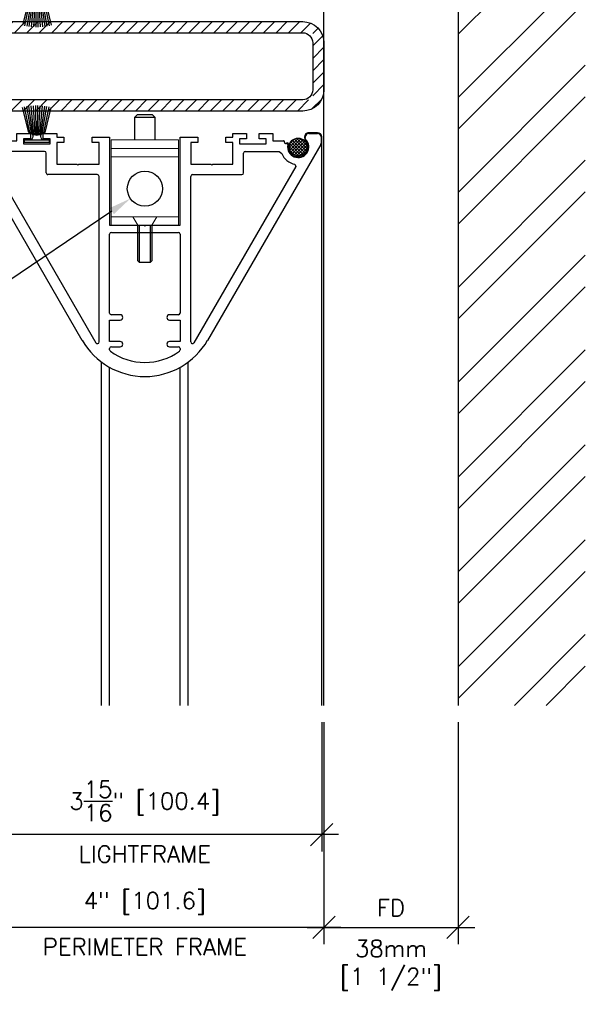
# Model space of a CAD drawing. Header units: inches. Extents: x 0 to 70.2, y -46 to 53.5.
# Tile 24 of 33: x 38.7 to 45, y 23.9 to 34.9. Entities that reach past the tile are written whole.
import ezdxf
from ezdxf import colors
from ezdxf.entities.mleader import LeaderData, LeaderLine
from ezdxf.math import Vec2, Vec3

# ---------------------------------------------------------------- set-up
doc = ezdxf.new("R2010")
doc.units = ezdxf.units.IN
doc.header["$MEASUREMENT"] = 0
for name, color, linetype in [('1-ARCH', 1, 'Continuous'), ('1-DIM', 4, 'Continuous'), ('1-MOUNT', 155, 'Continuous'), ('1-PANEL EDGE', 2, 'Continuous'), ('1-TEXT', 2, 'Continuous')]:
    doc.layers.add(name, color=color, linetype=linetype)
doc.styles.add('TEXT', font='romans.shx')
doc.dimstyles.new('DIM 6-12', dxfattribs={"dimscale": 2, "dimtxt": 0.09375, "dimasz": 0.125, "dimexe": 0.09375, "dimexo": 0.09375, "dimgap": 0.0625, "dimtad": 1, "dimdec": 5, "dimzin": 3, "dimdsep": 46, "dimlunit": 5, "dimtxsty": 'TEXT', "dimblk": 'OBLIQUE', "dimcen": 0.09375, "dimdle": 0.09375, "dimclrd": 256, "dimclre": 4, "dimclrt": 2, "dimadec": 0, "dimazin": 0, "dimtfac": 1, "dimtdec": 5, "dimtmove": 0, "dimatfit": 3, "dimfxl": 0, "dimtolj": 1, "dimtzin": 0, "dimlwd": -1, "dimlwe": -1, "dimarcsym": 0})
pattern_1 = [(315, (-1543.357011, -2920.460497), (0.01767766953, 0.01767766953), []), (45, (-1543.357011, -2920.460497), (-0.01767766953, 0.01767766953), [])]

# ---------------------------------------------------------------- blocks, each defined once
blk = doc.blocks.new('Bürstendichtung')
at = {"layer": '1-MOUNT'}
for p, q in [((7386.99, -19154.02), (7394.99, -19152.95)), ((7387.29, -19153.63), (7394.9, -19152.32)), ((7387.49, -19153.23), (7394.78, -19151.69)), ((7387.53, -19152.85), (7394.63, -19151.07)), ((7386.68, -19155.02), (7395.14, -19154.87)), ((7386.68, -19155.34), (7395.14, -19155.51)), ((7386.72, -19154.7), (7395.11, -19154.23)), ((7386.73, -19155.66), (7395.11, -19156.15)), ((7386.73, -19155.66), (7395.11, -19156.15)), ((7386.82, -19154.37), (7395.07, -19153.59)), ((7386.83, -19155.99), (7395.06, -19156.79)), ((7387.01, -19156.34), (7394.99, -19157.42)), ((7387.31, -19156.73), (7394.89, -19158.05)), ((7387.5, -19157.13), (7394.77, -19158.68)), ((7387.53, -19157.48), (7394.63, -19159.27))]:
    blk.add_line(p, q, dxfattribs=at)
blk.add_lwpolyline([(7384.63, -19158.67), (7385.43, -19158.67), (7385.43, -19151.67), (7384.63, -19151.67), (7384.63, -19158.67)], dxfattribs=at)
for centre, radius, start, end in [((7386.43, -19152.95), 1.1, 203.9163, 4.8512), ((7386.43, -19157.39), 1.1, 355.1488, 156.0837), ((7388.9, -19155.17), 2.22, 136.126, 223.874)]:
    blk.add_arc(centre, radius, start, end, dxfattribs=at)
blk = doc.blocks.new('Rahmenprofil')
at = {"layer": '1-MOUNT'}
for p, q in [((-1.1, 56.57), (-1.1, 59)), ((-0.1, 60), (1.77, 60)), ((2.02, 59.93), (57.66, 27.81)), ((-0.08, 55.5), (-0.45, 55.63)), ((0.52, 55.56), (0.07, 55.48)), ((1.94, 50.53), (2.13, 50.56)), ((7.68, 52.6), (8.32, 52.83)), ((8.32, 52.83), (58.37, 23.93)), ((1, 46.29), (1, 49.35)), ((4, 48.14), (4.58, 48.85)), ((4, 38.5), (4, 48.14)), ((-1.1, 42.45), (-1.1, 46.29)), ((-1.1, 46.29), (1, 46.29)), ((0.4, 42.45), (-1.1, 42.45)), ((1.9, 44.4), (0.4, 44.4)), ((0.4, 44.4), (0.4, 42.45)), ((1.9, 36.9), (1.9, 44.4)), ((-1.1, 35), (-1.1, 38.85)), ((-1.1, 38.85), (0.4, 38.85)), ((0.4, 38.85), (0.4, 36.9)), ((0.4, 36.9), (1.9, 36.9)), ((10.1, 38), (4.5, 38)), ((10.6, 23.5), (10.6, 37.5)), ((0, 35), (-1.1, 35)), ((0, 33), (0, 35)), ((7.6, 35), (1.5, 35)), ((1.5, 35), (1.5, 33)), ((7.6, 29.3), (7.6, 35)), ((1.5, 33), (0, 33)), ((7.8, 29), (7.6, 29.3)), ((7.6, 28.7), (7.8, 29)), ((7.6, 23), (7.6, 28.7)), ((0, 20), (0, 25)), ((0, 25), (1.5, 25)), ((1.5, 25), (1.5, 23)), ((1.5, 23), (7.6, 23)), ((58.12, 23), (11.1, 23)), ((25, 20), (0, 20)), ((25, 10.3), (25, 20)), ((27.5, 20), (49.9, 20)), ((51.9, 17), (51.9, 20)), ((51.9, 20), (58, 20)), ((58, 20), (58, 17)), ((60, 20), (60.33, 20)), ((27, 0.5), (27, 19.5)), ((50.4, 19.5), (50.4, 17)), ((59.5, 17), (59.5, 19.5)), ((25.2, 10), (25, 10.3)), ((25, 9.7), (25.2, 10)), ((25, 0), (25, 9.7)), ((50.4, 3), (50.4, 0.5)), ((51.9, 0), (51.9, 3)), ((58, 3), (58, 0)), ((59.5, 0.5), (59.5, 3)), ((0, -5), (0, 0)), ((0, 0), (25, 0)), ((49.9, 0), (27.5, 0)), ((58, 0), (51.9, 0)), ((60.33, 0), (60, 0)), ((1.5, -5), (0, -5)), ((7.6, -3), (1.5, -3)), ((1.5, -3), (1.5, -5)), ((7.6, -8.7), (7.6, -3)), ((8.32, -32.83), (58.37, -3.93)), ((10.6, -3.5), (10.6, -17.5)), ((58.12, -3), (11.1, -3)), ((57.66, -7.81), (2.02, -39.93)), ((7.8, -9), (7.6, -8.7)), ((7.6, -9.3), (7.8, -9)), ((7.6, -15), (7.6, -9.3)), ((0, -15), (0, -13)), ((0, -13), (1.5, -13)), ((1.5, -13), (1.5, -15)), ((-1.1, -18.85), (-1.1, -15)), ((-1.1, -15), (0, -15)), ((1.5, -15), (7.6, -15)), ((0.4, -18.85), (-1.1, -18.85)), ((1.9, -16.9), (0.4, -16.9)), ((0.4, -16.9), (0.4, -18.85)), ((1.9, -24.4), (1.9, -16.9)), ((4, -18.5), (4, -28.14)), ((10.1, -18), (4.5, -18)), ((-1.1, -26.29), (-1.1, -22.45)), ((-1.1, -22.45), (0.4, -22.45)), ((0.4, -22.45), (0.4, -24.4)), ((0.4, -24.4), (1.9, -24.4)), ((1, -26.29), (-1.1, -26.29)), ((1, -29.35), (1, -26.29)), ((2.13, -30.56), (1.94, -30.53)), ((4, -28.14), (4.58, -28.85)), ((7.68, -32.6), (8.32, -32.83)), ((-0.45, -35.63), (-0.08, -35.5)), ((0.07, -35.48), (0.52, -35.56)), ((-1.1, -39), (-1.1, -36.57)), ((1.77, -40), (-0.1, -40))]:
    blk.add_line(p, q, dxfattribs=at)
for centre, radius, start, end in [((-0.1, 59), 1, 90, 180), ((1.77, 59.5), 0.5, 60, 90), ((-0.1, 56.57), 1, 180, 249.6578), ((2.76, 53.51), 3, 259.2937, 135.3169), ((0.02, 55.78), 0.3, 249.6578, 279.6578), ((0.49, 55.76), 0.2, 279.6578, 315.3169), ((1.99, 50.23), 0.3, 99.6578, 211.625), ((2.17, 50.36), 0.2, 79.2937, 99.6578), ((2.76, 53.51), 5, 291.3304, 349.5634), ((1.3, 49.35), 0.3, 72.1882, 180), ((1.48, 49.92), 0.3, 252.1882, 31.625), ((4.5, 38.5), 0.5, 180, 270), ((10.1, 37.5), 0.5, 0, 90), ((47.37, 10), 20.56, 300, 60), ((11.1, 23.5), 0.5, 180, 270), ((58.12, 23.5), 0.5, 270, 60), ((27.5, 19.5), 0.5, 90, 180), ((49.9, 19.5), 0.5, 0, 90), ((60, 19.5), 0.5, 90, 180), ((60.33, 19.5), 0.5, 36.2539, 90), ((47.37, 10), 16.56, 323.7461, 36.2539), ((51.15, 17), 0.75, 180, 0), ((58.75, 17), 0.75, 180, 0), ((51.15, 3), 0.75, 0, 180), ((58.75, 3), 0.75, 0, 180), ((27.5, 0.5), 0.5, 180, 270), ((49.9, 0.5), 0.5, 270, 0), ((60, 0.5), 0.5, 180, 270), ((60.33, 0.5), 0.5, 270, 323.7461), ((11.1, -3.5), 0.5, 90, 180), ((58.12, -3.5), 0.5, 300, 90), ((4.5, -18.5), 0.5, 90, 180), ((10.1, -17.5), 0.5, 270, 0), ((2.76, -33.51), 3, 224.6831, 100.7063), ((1.3, -29.35), 0.3, 180, 287.8118), ((1.48, -29.92), 0.3, 328.375, 107.8118), ((1.99, -30.23), 0.3, 148.375, 260.3422), ((2.17, -30.36), 0.2, 260.3422, 280.7063), ((2.76, -33.51), 5, 10.4366, 68.6696), ((-0.1, -36.57), 1, 110.3422, 180), ((0.02, -35.78), 0.3, 80.3422, 110.3422), ((0.49, -35.76), 0.2, 44.6831, 80.3422), ((-0.1, -39), 1, 180, 270), ((1.77, -39.5), 0.5, 270, 300)]:
    blk.add_arc(centre, radius, start, end, dxfattribs=at)
blk = doc.blocks.new('LF_Springbolt2')
at = {"layer": '1-MOUNT', "linetype": 'Continuous', "lineweight": 15}
for p, q in [((-24.44, 9.53), (-0.2, 9.53)), ((-24.44, -9.53), (-24.44, 9.53)), ((-22.04, -9.53), (-22.04, 9.53)), ((-19.64, -9.53), (-19.64, 9.53)), ((-2.61, -9.53), (-2.61, 9.53)), ((-0.2, -9.53), (-0.2, 9.53)), ((-0.2, 2), (-2.61, 3.39)), ((-0.2, -2), (-2.61, -3.39)), ((-24.44, -9.53), (-0.2, -9.53))]:
    blk.add_line(p, q, dxfattribs=at)
at = {"layer": '1-MOUNT'}
blk.add_circle((-10.6, 0), 4.98, dxfattribs=at)
blk = doc.blocks.new('LF_Screw_M6')
at = {"layer": '1-MOUNT'}
for p, q in [((10.13, 2), (10.58, 1.5)), ((10.13, -2), (10.58, -1.5))]:
    blk.add_line(p, q, dxfattribs=at)
for points in [[(10.13, -2), (0, -2), (0, 2), (10.13, 2)], [(10.58, 1.5), (10.58, -1.5)]]:
    blk.add_lwpolyline(points, dxfattribs=at)
blk.add_lwpolyline([(0, 1.5), (10.58, 1.5), (10.58, -1.5), (0, -1.5)], close=True, dxfattribs=at)
blk = doc.blocks.new('_Oblique')
at = {"color": 0, "linetype": 'ByBlock', "lineweight": -2}
blk.add_line((-0.5, -0.5), (0.5, 0.5), dxfattribs=at)
blk = doc.blocks.new('*D34')
at = {"layer": '1-DIM', "color": 4, "transparency": 16777216}
for p, q in [((42.094, 27.066), (42.094, 24.585)), ((43.594, 27.066), (43.594, 24.585))]:
    blk.add_line(p, q, dxfattribs=at)
at = {"layer": '1-DIM', "transparency": 16777216}
blk.add_line((41.907, 24.772), (43.782, 24.772), dxfattribs=at)
at = {"layer": 'Defpoints', "color": 0, "transparency": 16777216}
for p in [(42.094, 27.254), (43.594, 27.254), (43.594, 24.772)]:
    blk.add_point(p, dxfattribs=at)
at = {"layer": '1-DIM', "transparency": 16777216, "xscale": 0.25, "yscale": 0.25, "zscale": 0.25, "rotation": 180}
blk.add_blockref('_Oblique', (42.094, 24.772), dxfattribs=at)
at = {"layer": '1-DIM', "transparency": 16777216, "xscale": 0.25, "yscale": 0.25, "zscale": 0.25}
blk.add_blockref('_Oblique', (43.594, 24.772), dxfattribs=at)
at = {"layer": '1-DIM', "color": 2, "transparency": 16777216, "char_height": 0.1875, "attachment_point": 5, "style": 'TEXT', "bg_fill": 3, "box_fill_scale": 1.25, "bg_fill_color": 256, "bg_fill_true_color": 13158600, "bg_fill_transparency": 0}
for s, insert in [('\\A1;FD', (42.844, 24.991)), ('\\A1;38mm\\P[1 1/2"]', (42.844, 24.348))]:
    blk.add_mtext(s, dxfattribs=dict(at, insert=insert))
blk = doc.blocks.new('*D35')
at = {"layer": '1-DIM', "color": 4, "transparency": 16777216}
for p, q in [((38.118, 27.066), (38.118, 25.622)), ((42.07, 27.066), (42.07, 25.622))]:
    blk.add_line(p, q, dxfattribs=at)
at = {"layer": '1-DIM', "transparency": 16777216}
blk.add_line((42.258, 25.809), (37.93, 25.809), dxfattribs=at)
at = {"layer": 'Defpoints', "color": 0, "transparency": 16777216}
for p in [(38.118, 27.254), (42.07, 27.254), (38.118, 25.809)]:
    blk.add_point(p, dxfattribs=at)
at = {"layer": '1-DIM', "transparency": 16777216, "xscale": 0.25, "yscale": 0.25, "zscale": 0.25, "rotation": 180}
blk.add_blockref('_Oblique', (38.118, 25.809), dxfattribs=at)
at = {"layer": '1-DIM', "transparency": 16777216, "xscale": 0.25, "yscale": 0.25, "zscale": 0.25}
blk.add_blockref('_Oblique', (42.07, 25.809), dxfattribs=at)
at = {"layer": '1-DIM', "color": 2, "transparency": 16777216, "char_height": 0.1875, "attachment_point": 5, "style": 'TEXT', "bg_fill": 3, "box_fill_scale": 1.25, "bg_fill_color": 256, "bg_fill_true_color": 13158600, "bg_fill_transparency": 0}
for s, insert in [('\\A1;3{\\H1.000000x;\\S15/16;}" [100.4]', (40.094, 26.184)), ('\\A1;LIGHTFRAME', (40.094, 25.591))]:
    blk.add_mtext(s, dxfattribs=dict(at, insert=insert))
blk = doc.blocks.new('*D36')
at = {"layer": '1-DIM', "color": 4, "transparency": 16777216}
for p, q in [((38.094, 27.066), (38.094, 24.585)), ((42.094, 26.066), (42.094, 24.585))]:
    blk.add_line(p, q, dxfattribs=at)
at = {"layer": '1-DIM', "transparency": 16777216}
blk.add_line((42.282, 24.772), (37.907, 24.772), dxfattribs=at)
at = {"layer": 'Defpoints', "color": 0, "transparency": 16777216}
for p in [(38.094, 27.254), (42.094, 26.254), (38.094, 24.772)]:
    blk.add_point(p, dxfattribs=at)
at = {"layer": '1-DIM', "transparency": 16777216, "xscale": 0.25, "yscale": 0.25, "zscale": 0.25, "rotation": 180}
blk.add_blockref('_Oblique', (38.094, 24.772), dxfattribs=at)
at = {"layer": '1-DIM', "transparency": 16777216, "xscale": 0.25, "yscale": 0.25, "zscale": 0.25}
blk.add_blockref('_Oblique', (42.094, 24.772), dxfattribs=at)
at = {"layer": '1-DIM', "color": 2, "transparency": 16777216, "char_height": 0.1875, "attachment_point": 5, "style": 'TEXT', "bg_fill": 3, "box_fill_scale": 1.25, "bg_fill_color": 256, "bg_fill_true_color": 13158600, "bg_fill_transparency": 0}
for s, insert in [('\\A1;4" [101.6]', (40.094, 25.04)), ('\\A1;PERIMETER FRAME', (40.094, 24.554))]:
    blk.add_mtext(s, dxfattribs=dict(at, insert=insert))

msp = doc.modelspace()

# ---------------------------------------------------------------- hatches: boundary and pattern name
at = {"layer": '1-ARCH'}
h = msp.add_hatch(dxfattribs=at)
h.set_pattern_fill('ANSI31', color=256, scale=0.787402)
h.set_pattern_definition([(45, (-16452.8029, -5746.78276), (-0.06959712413, 0.06959712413), [])])
h.paths.add_polyline_path([(41.857891, 34.897768), (38.330332, 34.897768, 0.414213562), (38.094111, 34.661548), (38.094111, 34.133989, 0.414213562), (38.330332, 33.897768), (41.857891, 33.897768, 0.414213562), (42.094111, 34.133989), (42.094111, 34.661548, 0.414213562)])
h.paths.add_polyline_path([(41.969111, 34.772768), (41.969111, 34.022768), (38.219111, 34.022768), (38.219111, 34.772768)], flags=16)
at = {"layer": '1-MOUNT'}
h = msp.add_hatch(dxfattribs=at)
h.set_pattern_fill('ANSI37', color=8, scale=0.007874, angle=-90, style=0, pattern_type=2)
h.set_pattern_definition(pattern_1)
h.paths.add_polyline_path([(41.806954, 33.595975), (41.80918, 33.595951), (41.811424, 33.595876), (41.813686, 33.595749), (41.815963, 33.59557), (41.818255, 33.595336), (41.820559, 33.595048), (41.822874, 33.594703), (41.825198, 33.594302), (41.827529, 33.593842), (41.829865, 33.593323), (41.832203, 33.592744), (41.834542, 33.592105), (41.83688, 33.591405), (41.839214, 33.590644), (41.841541, 33.589821), (41.84386, 33.588936), (41.846169, 33.587989), (41.848464, 33.586979), (41.850743, 33.585908), (41.853004, 33.584774), (41.855245, 33.58358), (41.857463, 33.582324), (41.859655, 33.581008), (41.861819, 33.579632), (41.863953, 33.578198), (41.866054, 33.576705), (41.86812, 33.575156), (41.87015, 33.573552), (41.872139, 33.571894), (41.874087, 33.570182), (41.875992, 33.56842), (41.877851, 33.566609), (41.879662, 33.56475), (41.881424, 33.562846), (41.883135, 33.560898), (41.884793, 33.558908), (41.886398, 33.556879), (41.887947, 33.554813), (41.889439, 33.552711), (41.890874, 33.550577), (41.892249, 33.548413), (41.893565, 33.546221), (41.894821, 33.544003), (41.896016, 33.541763), (41.897149, 33.539502), (41.898221, 33.537222), (41.89923, 33.534927), (41.900177, 33.532619), (41.901062, 33.5303), (41.901885, 33.527972), (41.902647, 33.525638), (41.903347, 33.523301), (41.903986, 33.520962), (41.904564, 33.518623), (41.905083, 33.516288), (41.905543, 33.513957), (41.905945, 33.511633), (41.906289, 33.509318), (41.906578, 33.507014), (41.906811, 33.504722), (41.906991, 33.502444), (41.907117, 33.500182), (41.907192, 33.497938), (41.907217, 33.495713), (41.907192, 33.493487), (41.907117, 33.491243), (41.906991, 33.488981), (41.906811, 33.486704), (41.906578, 33.484412), (41.906289, 33.482108), (41.905945, 33.479792), (41.905543, 33.477469), (41.905083, 33.475138), (41.904564, 33.472802), (41.903986, 33.470464), (41.903347, 33.468125), (41.902647, 33.465787), (41.901885, 33.463453), (41.901062, 33.461126), (41.900177, 33.458807), (41.89923, 33.456498), (41.898221, 33.454203), (41.897149, 33.451924), (41.896016, 33.449663), (41.894821, 33.447422), (41.893565, 33.445204), (41.892249, 33.443012), (41.890874, 33.440848), (41.889439, 33.438714), (41.887947, 33.436613), (41.886398, 33.434546), (41.884793, 33.432517), (41.883135, 33.430528), (41.881424, 33.42858), (41.879662, 33.426675), (41.877851, 33.424816), (41.875992, 33.423005), (41.874087, 33.421243), (41.872139, 33.419532), (41.87015, 33.417873), (41.86812, 33.416269), (41.866054, 33.41472), (41.863953, 33.413228), (41.861819, 33.411793), (41.859655, 33.410418), (41.857463, 33.409101), (41.855245, 33.407846), (41.853004, 33.406651), (41.850743, 33.405518), (41.848464, 33.404446), (41.846169, 33.403437), (41.84386, 33.40249), (41.841541, 33.401605), (41.839214, 33.400781), (41.83688, 33.40002), (41.834542, 33.39932), (41.832203, 33.398681), (41.829865, 33.398103), (41.827529, 33.397584), (41.825198, 33.397124), (41.822874, 33.396722), (41.820559, 33.396377), (41.818255, 33.396089), (41.815963, 33.395856), (41.813686, 33.395676), (41.811424, 33.39555), (41.80918, 33.395475), (41.806954, 33.39545), (41.804729, 33.395475), (41.802484, 33.39555), (41.800223, 33.395676), (41.797945, 33.395856), (41.795653, 33.396089), (41.793349, 33.396377), (41.791034, 33.396722), (41.78871, 33.397124), (41.786379, 33.397584), (41.784044, 33.398103), (41.781705, 33.398681), (41.779366, 33.39932), (41.777029, 33.40002), (41.774695, 33.400781), (41.772367, 33.401605), (41.770048, 33.40249), (41.76774, 33.403437), (41.765445, 33.404446), (41.763165, 33.405518), (41.760904, 33.406651), (41.758663, 33.407846), (41.756446, 33.409101), (41.754254, 33.410418), (41.752089, 33.411793), (41.749956, 33.413228), (41.747854, 33.41472), (41.745788, 33.416269), (41.743759, 33.417873), (41.741769, 33.419532), (41.739821, 33.421243), (41.737917, 33.423005), (41.736058, 33.424816), (41.734246, 33.426675), (41.732484, 33.42858), (41.730773, 33.430528), (41.729115, 33.432517), (41.727511, 33.434546), (41.725962, 33.436613), (41.724469, 33.438714), (41.723035, 33.440848), (41.721659, 33.443012), (41.720343, 33.445204), (41.719087, 33.447422), (41.717892, 33.449663), (41.716759, 33.451924), (41.715688, 33.454203), (41.714678, 33.456498), (41.713731, 33.458807), (41.712846, 33.461126), (41.712023, 33.463453), (41.711262, 33.465787), (41.710562, 33.468125), (41.709923, 33.470464), (41.709344, 33.472802), (41.708825, 33.475138), (41.708365, 33.477469), (41.707964, 33.479792), (41.707619, 33.482108), (41.70733, 33.484412), (41.707097, 33.486704), (41.706918, 33.488981), (41.706791, 33.491243), (41.706716, 33.493487), (41.706692, 33.495713), (41.706716, 33.497938), (41.706791, 33.500182), (41.706918, 33.502444), (41.707097, 33.504722), (41.70733, 33.507014), (41.707619, 33.509318), (41.707964, 33.511633), (41.708365, 33.513957), (41.708825, 33.516288), (41.709344, 33.518623), (41.709923, 33.520962), (41.710562, 33.523301), (41.711262, 33.525638), (41.712023, 33.527972), (41.712846, 33.5303), (41.713731, 33.532619), (41.714678, 33.534927), (41.715688, 33.537222), (41.716759, 33.539502), (41.717892, 33.541763), (41.719087, 33.544003), (41.720343, 33.546221), (41.721659, 33.548413), (41.723035, 33.550577), (41.724469, 33.552711), (41.725962, 33.554813), (41.727511, 33.556879), (41.729115, 33.558908), (41.730773, 33.560898), (41.732484, 33.562846), (41.734246, 33.56475), (41.736058, 33.566609), (41.737917, 33.56842), (41.739821, 33.570182), (41.741769, 33.571894), (41.743759, 33.573552), (41.745788, 33.575156), (41.747854, 33.576705), (41.749956, 33.578198), (41.752089, 33.579632), (41.754254, 33.581008), (41.756446, 33.582324), (41.758663, 33.58358), (41.760904, 33.584774), (41.763165, 33.585908), (41.765445, 33.586979), (41.76774, 33.587989), (41.770048, 33.588936), (41.772367, 33.589821), (41.774695, 33.590644), (41.777029, 33.591405), (41.779366, 33.592105), (41.781705, 33.592744), (41.784044, 33.593323), (41.786379, 33.593842), (41.78871, 33.594302), (41.791034, 33.594703), (41.793349, 33.595048), (41.795653, 33.595336), (41.797945, 33.59557), (41.800223, 33.595749), (41.802484, 33.595876), (41.804729, 33.595951)], flags=0)
h = msp.add_hatch(dxfattribs=at)
h.set_pattern_fill('ANSI37', color=8, scale=0.007874, angle=-90, style=0, pattern_type=2)
h.set_pattern_definition(pattern_1)
h.paths.add_polyline_path([(41.806956, 33.595975), (41.809181, 33.595951), (41.811426, 33.595876), (41.813687, 33.595749), (41.815965, 33.59557), (41.818257, 33.595337), (41.820561, 33.595048), (41.822876, 33.594703), (41.8252, 33.594302), (41.827531, 33.593842), (41.829867, 33.593323), (41.832205, 33.592744), (41.834544, 33.592105), (41.836882, 33.591405), (41.839215, 33.590644), (41.841543, 33.589821), (41.843862, 33.588936), (41.84617, 33.587989), (41.848466, 33.586979), (41.850745, 33.585908), (41.853006, 33.584774), (41.855247, 33.58358), (41.857464, 33.582324), (41.859656, 33.581008), (41.861821, 33.579632), (41.863955, 33.578198), (41.866056, 33.576705), (41.868122, 33.575156), (41.870151, 33.573552), (41.872141, 33.571894), (41.874089, 33.570183), (41.875994, 33.56842), (41.877852, 33.566609), (41.879664, 33.56475), (41.881426, 33.562846), (41.883137, 33.560898), (41.884795, 33.558908), (41.8864, 33.556879), (41.887949, 33.554813), (41.889441, 33.552711), (41.890875, 33.550577), (41.892251, 33.548413), (41.893567, 33.546221), (41.894823, 33.544003), (41.896018, 33.541763), (41.897151, 33.539502), (41.898222, 33.537222), (41.899232, 33.534927), (41.900179, 33.532619), (41.901064, 33.5303), (41.901887, 33.527972), (41.902649, 33.525638), (41.903348, 33.523301), (41.903987, 33.520962), (41.904566, 33.518623), (41.905085, 33.516288), (41.905545, 33.513957), (41.905947, 33.511633), (41.906291, 33.509318), (41.90658, 33.507014), (41.906813, 33.504722), (41.906992, 33.502444), (41.907119, 33.500182), (41.907194, 33.497938), (41.907219, 33.495713), (41.907194, 33.493487), (41.907119, 33.491243), (41.906992, 33.488981), (41.906813, 33.486704), (41.90658, 33.484412), (41.906291, 33.482108), (41.905947, 33.479793), (41.905545, 33.477469), (41.905085, 33.475138), (41.904566, 33.472802), (41.903987, 33.470464), (41.903348, 33.468125), (41.902649, 33.465787), (41.901887, 33.463453), (41.901064, 33.461126), (41.900179, 33.458807), (41.899232, 33.456498), (41.898222, 33.454203), (41.897151, 33.451924), (41.896018, 33.449663), (41.894823, 33.447422), (41.893567, 33.445204), (41.892251, 33.443012), (41.890875, 33.440848), (41.889441, 33.438714), (41.887949, 33.436613), (41.8864, 33.434546), (41.884795, 33.432517), (41.883137, 33.430528), (41.881426, 33.42858), (41.879664, 33.426675), (41.877852, 33.424816), (41.875994, 33.423005), (41.874089, 33.421243), (41.872141, 33.419532), (41.870151, 33.417873), (41.868122, 33.416269), (41.866056, 33.41472), (41.863955, 33.413228), (41.861821, 33.411793), (41.859656, 33.410418), (41.857464, 33.409101), (41.855247, 33.407846), (41.853006, 33.406651), (41.850745, 33.405518), (41.848466, 33.404446), (41.84617, 33.403437), (41.843862, 33.40249), (41.841543, 33.401605), (41.839215, 33.400782), (41.836882, 33.40002), (41.834544, 33.39932), (41.832205, 33.398681), (41.829867, 33.398103), (41.827531, 33.397584), (41.8252, 33.397124), (41.822876, 33.396722), (41.820561, 33.396377), (41.818257, 33.396089), (41.815965, 33.395856), (41.813687, 33.395676), (41.811426, 33.39555), (41.809181, 33.395475), (41.806956, 33.39545), (41.804731, 33.395475), (41.802486, 33.39555), (41.800225, 33.395676), (41.797947, 33.395856), (41.795655, 33.396089), (41.793351, 33.396377), (41.791036, 33.396722), (41.788712, 33.397124), (41.786381, 33.397584), (41.784045, 33.398103), (41.781707, 33.398681), (41.779368, 33.39932), (41.77703, 33.40002), (41.774697, 33.400782), (41.772369, 33.401605), (41.77005, 33.40249), (41.767742, 33.403437), (41.765446, 33.404446), (41.763167, 33.405518), (41.760906, 33.406651), (41.758665, 33.407846), (41.756448, 33.409101), (41.754256, 33.410418), (41.752091, 33.411793), (41.749957, 33.413228), (41.747856, 33.41472), (41.74579, 33.416269), (41.743761, 33.417873), (41.741771, 33.419532), (41.739823, 33.421243), (41.737918, 33.423005), (41.73606, 33.424816), (41.734248, 33.426675), (41.732486, 33.42858), (41.730775, 33.430528), (41.729117, 33.432517), (41.727512, 33.434546), (41.725963, 33.436613), (41.724471, 33.438714), (41.723037, 33.440848), (41.721661, 33.443012), (41.720345, 33.445204), (41.719089, 33.447422), (41.717894, 33.449663), (41.716761, 33.451924), (41.71569, 33.454203), (41.71468, 33.456498), (41.713733, 33.458807), (41.712848, 33.461126), (41.712025, 33.463453), (41.711263, 33.465787), (41.710564, 33.468125), (41.709925, 33.470464), (41.709346, 33.472802), (41.708827, 33.475138), (41.708367, 33.477469), (41.707965, 33.479793), (41.707621, 33.482108), (41.707332, 33.484412), (41.707099, 33.486704), (41.70692, 33.488981), (41.706793, 33.491243), (41.706718, 33.493487), (41.706693, 33.495713), (41.706718, 33.497938), (41.706793, 33.500182), (41.70692, 33.502444), (41.707099, 33.504722), (41.707332, 33.507014), (41.707621, 33.509318), (41.707965, 33.511633), (41.708367, 33.513957), (41.708827, 33.516288), (41.709346, 33.518623), (41.709925, 33.520962), (41.710564, 33.523301), (41.711263, 33.525638), (41.712025, 33.527972), (41.712848, 33.5303), (41.713733, 33.532619), (41.71468, 33.534927), (41.71569, 33.537222), (41.716761, 33.539502), (41.717894, 33.541763), (41.719089, 33.544003), (41.720345, 33.546221), (41.721661, 33.548413), (41.723037, 33.550577), (41.724471, 33.552711), (41.725963, 33.554813), (41.727512, 33.556879), (41.729117, 33.558908), (41.730775, 33.560898), (41.732486, 33.562846), (41.734248, 33.56475), (41.73606, 33.566609), (41.737918, 33.56842), (41.739823, 33.570183), (41.741771, 33.571894), (41.743761, 33.573552), (41.74579, 33.575156), (41.747856, 33.576705), (41.749957, 33.578198), (41.752091, 33.579632), (41.754256, 33.581008), (41.756448, 33.582324), (41.758665, 33.58358), (41.760906, 33.584774), (41.763167, 33.585908), (41.765446, 33.586979), (41.767742, 33.587989), (41.77005, 33.588936), (41.772369, 33.589821), (41.774697, 33.590644), (41.77703, 33.591405), (41.779368, 33.592105), (41.781707, 33.592744), (41.784045, 33.593323), (41.786381, 33.593842), (41.788712, 33.594302), (41.791036, 33.594703), (41.793351, 33.595048), (41.795655, 33.595337), (41.797947, 33.59557), (41.800225, 33.595749), (41.802486, 33.595876), (41.804731, 33.595951)], flags=0)

# ---------------------------------------------------------------- linework, layer by layer
at = {"layer": '1-ARCH'}
msp.add_lwpolyline([(43.594106, 43.646559), (43.594106, 27.253643)], dxfattribs=at)
for points in [[(41.857891, 34.897768, -0.414213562), (42.094111, 34.661548), (42.094111, 34.133989, -0.414213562), (41.857891, 33.897768), (38.330332, 33.897768, -0.414213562), (38.094111, 34.133989), (38.094111, 34.661548, -0.414213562), (38.330332, 34.897768)], [(41.857891, 34.772768, -0.414213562), (41.969111, 34.661548), (41.969111, 34.133989, -0.414213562), (41.857891, 34.022768), (38.330332, 34.022768, -0.414213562), (38.219111, 34.133989), (38.219111, 34.661548, -0.414213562), (38.330332, 34.772768)]]:
    msp.add_lwpolyline(points, format="xyb", close=True, dxfattribs=at)
at = {"layer": '1-MOUNT'}
for p, q in [((40.009358, 33.855709), (39.977358, 33.823709)), ((39.977358, 33.823709), (39.977358, 33.574709)), ((40.210858, 33.823709), (40.178858, 33.855709)), ((40.210858, 33.574709), (40.210858, 33.823709))]:
    msp.add_line(p, q, dxfattribs=at)
for centre in [(41.806954, 33.495713), (41.806956, 33.495713)]:
    msp.add_circle(centre, 0.100263, dxfattribs=at)
for centre, radius, start, end in [((40.094108, -89.489912), 123.313677, 89.94575392, 90.05424608), ((40.094102, -53.6904), 87.54615, 89.94453042, 90.05546204)]:
    msp.add_arc(centre, radius, start, end, dxfattribs=at)
at = {"layer": '1-PANEL EDGE'}
for p, q in [((42.094107, 27.253643), (42.094108, 43.646559)), ((41.87702, 33.600273), (41.88002, 33.582646)), ((41.883309, 33.624821), (41.877969, 33.610418)), ((42.023241, 33.655642), (41.927606, 33.655642)), ((42.070486, 27.253643), (42.070486, 33.608398)), ((41.698688, 33.521759), (41.697414, 33.529242)), ((39.609485, 27.253643), (39.609485, 31.090797)), ((40.57873, 27.253643), (40.57873, 31.090797)), ((39.700407, 27.253643), (39.700407, 31.031906)), ((40.487808, 27.253643), (40.487808, 31.031906))]:
    msp.add_line(p, q, dxfattribs=at)
for centre, radius, start, end in [((41.806954, 33.495713), 0.110236, 169.293673, 45.3168955), ((41.896426, 33.603575), 0.019685, 159.6578078, 189.6578078), ((41.895544, 33.585288), 0.015748, 189.6578078, 225.3168955), ((41.927606, 33.608398), 0.047244, 90, 159.6578078), ((42.023241, 33.608398), 0.047244, 0, 90), ((41.678008, 33.52594), 0.019685, 9.6578078, 65.6414034), ((41.683163, 33.519117), 0.015748, 349.293673, 9.6578078)]:
    msp.add_arc(centre, radius, start, end, dxfattribs=at)

# ---------------------------------------------------------------- block references
at = {"layer": '1-MOUNT', "yscale": 0.03937007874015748, "zscale": 0.03937007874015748, "rotation": 270}
for name, p, xscale in [('Bürstendichtung', (793.028028, 325.984063), 0.03937007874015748), ('Bürstendichtung', (793.028028, -257.188527), -0.03937007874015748), ('Rahmenprofil', (39.700407, 33.604461), 0.03937007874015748), ('LF_Springbolt2', (40.094108, 32.612335), 0.03937007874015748), ('LF_Screw_M6', (40.094108, 32.620209), 0.03937007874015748)]:
    msp.add_blockref(name, p, dxfattribs=dict(at, xscale=xscale))

# ---------------------------------------------------------------- leaders
at = {"layer": '1-TEXT'}
ml = msp.add_multileader_mtext('Standard', dxfattribs=at)
ml.set_content('PLUNGER PIN', color=256, style='TEXT')
ml.set_leader_properties(color=4, linetype='ByLayer', lineweight=-1)
ml.build(insert=Vec2(0, 0))
ml.multileader.update_dxf_attribs({"dogleg_length": 0.36, "arrow_head_size": 0.25})
ctx = ml.context
ctx.base_point, ctx.char_height, ctx.arrow_head_size, ctx.landing_gap_size, ctx.plane_origin = Vec3(35.391387, 31.41524), 0.18, 0.25, 0.09, Vec3(38.471587, 28.243052)
ctx.text_align_type = 2
notes = []
notes.append((ctx, [(0, (1, 1, 0), (37.705673, 31.41524), (-1, 0), 0.36, [(0, [(39.931872, 32.919232)], 0, [])])]))
ctx.mtext.insert, ctx.mtext.width, ctx.mtext.alignment, ctx.mtext.flow_direction = Vec3(37.255673, 31.50524), 1.99597209, 3, 5
for ctx, leaders in notes:
    for number, flags, end, landing, length, lines in leaders:
        leader = LeaderData()
        leader.index, (leader.has_last_leader_line, leader.has_dogleg_vector, leader.attachment_direction) = number, flags
        leader.last_leader_point, leader.dogleg_vector, leader.dogleg_length = Vec3(end), Vec3(landing), length
        for number, points, colour, breaks in lines:
            line = LeaderLine()
            line.index, line.vertices, line.color, line.breaks = number, Vec3.list(points), colors.encode_raw_color(colour), breaks
            leader.lines.append(line)
        ctx.leaders.append(leader)

# ---------------------------------------------------------------- next in the draw order: dimensions: what is measured, and where the dimension line sits
at = {"layer": '1-DIM'}
dim = msp.add_linear_dim(base=(43.594113, 24.772257), p1=(42.094113, 27.253643), p2=(43.594113, 27.253643), text='FD\\X38mm\\P[1 1/2"]', dimstyle='DIM 6-12', override={"dimpost": '"'}, dxfattribs=at)
dim.commit()
dim.dimension.update_dxf_attribs({"geometry": '*D34', "text_midpoint": (42.844113, 24.772257)})

# ---------------------------------------------------------------- next in the draw order: hatches: boundary and pattern name
at = {"layer": '1-ARCH'}
h = msp.add_hatch(dxfattribs=at)
h.set_pattern_fill('ANSI32', color=8, scale=0.07874)
h.set_pattern_definition([(45, (2e-13, 0), (-0.53033, 0.53033), []), (45, (0.35355, 0), (-0.53033, 0.53033), [])])
h.paths.add_polyline_path([(45.015194, 27.253643), (45.015194, 43.646559), (43.594106, 43.646559), (43.594108, 27.253643)])

# ---------------------------------------------------------------- next in the draw order: dimensions: what is measured, and where the dimension line sits
at = {"layer": '1-DIM'}
dim = msp.add_linear_dim(base=(38.117729, 25.809434), p1=(42.070486, 27.253643), p2=(38.117729, 27.253643), text='<>\\XLIGHTFRAME', dimstyle='DIM 6-12', override={"dimpost": '"'}, dxfattribs=at)
dim.commit()
dim.dimension.update_dxf_attribs({"geometry": '*D35', "text_midpoint": (40.094107, 25.809434)})

# ---------------------------------------------------------------- next in the draw order: dimensions: what is measured, and where the dimension line sits
dim = msp.add_linear_dim(base=(38.094111, 24.772257), p1=(42.094107, 26.253643), p2=(38.094111, 27.253643), text='<>\\XPERIMETER FRAME', dimstyle='DIM 6-12', override={"dimpost": '"'}, dxfattribs=at)
dim.commit()
dim.dimension.update_dxf_attribs({"geometry": '*D36', "text_midpoint": (40.094109, 24.772257)})

doc.saveas('drawing.dxf')
